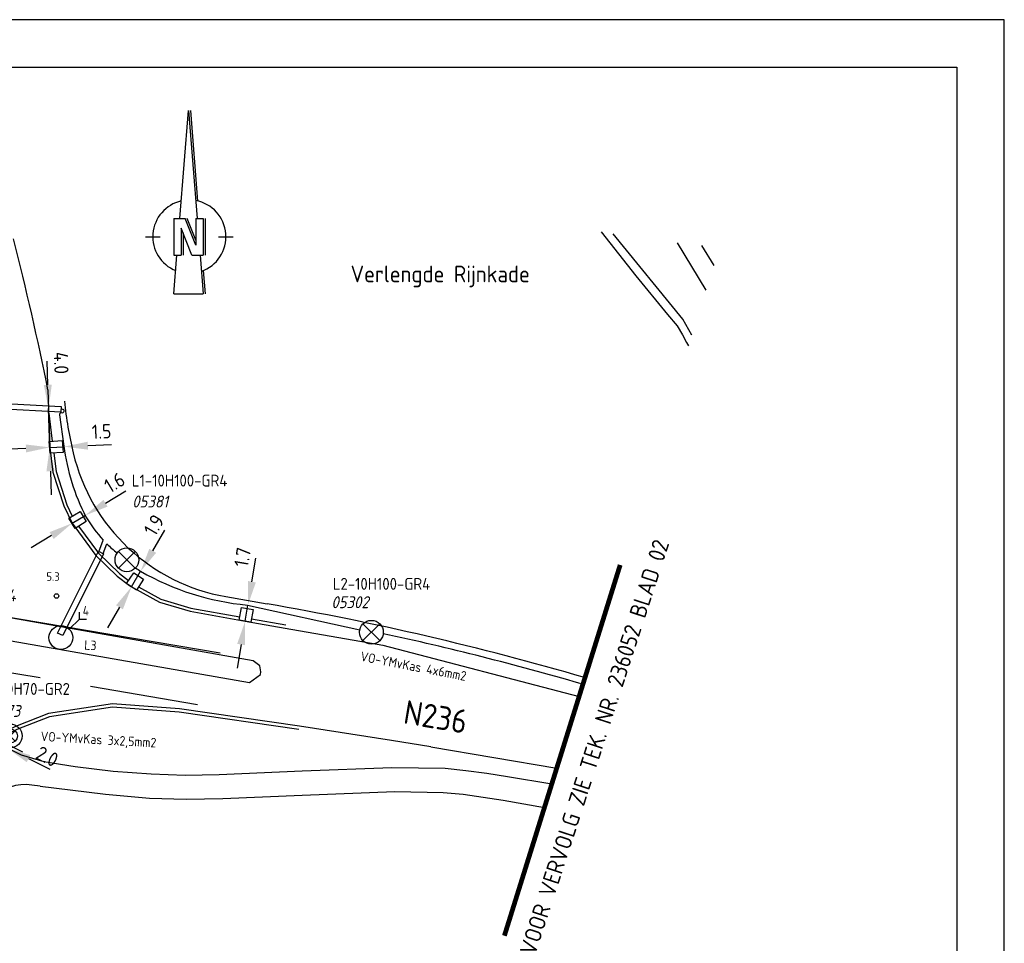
# Model space of a CAD drawing. Extents: x 130060 to 130480, y 479394 to 479543.
# Tile 17 of 17: x 130376 to 130480, y 479446 to 479543. Entities that reach past the tile are written whole.
import ezdxf

# ---------------------------------------------------------------- set-up
doc = ezdxf.new("R2010")
doc.units = 0
doc.header["$LTSCALE"] = 0.1
doc.header["$MEASUREMENT"] = 0
doc.header["$PDMODE"] = 3
doc.linetypes.add('CENTER', pattern=[50.8, 31.75, -6.35, 6.35, -6.35])
doc.layers.get('0').update_dxf_attribs({"linetype": 'CONTINUOUS'})
doc.layers.get('DEFPOINTS').update_dxf_attribs({"linetype": 'CONTINUOUS'})
for name, color, linetype in [('C000G4-TALUD-025', 8, 'CONTINUOUS'), ('C000G5-VERH-050', 11, 'CONTINUOUS'), ('C000T4-T35-025', 2, 'CONTINUOUS'), ('C002A5', 4, 'CONTINUOUS'), ('C06-F', 3, 'CONTINUOUS'), ('KADER1', 3, 'CONTINUOUS'), ('L00-F', 4, 'CONTINUOUS'), ('OG-MARKERING', 8, 'CONTINUOUS'), ('Q83-T', 7, 'CONTINUOUS'), ('SIV-OV-MAATVOERING', 6, 'CONTINUOUS'), ('SIV-OV-MANTELBUIS', 7, 'CONTINUOUS'), ('SIV-OV-NIEUW-ARM', 2, 'CONTINUOUS'), ('SIV-OV-NIEUW-KABEL', 3, 'CONTINUOUS'), ('SIV-TEKST-025', 7, 'CONTINUOUS'), ('SIV-TEKST-070', 5, 'CONTINUOUS'), ('TXT-050', 3, 'CONTINUOUS'), ('TZO-XX-ARCEER', 4, 'CONTINUOUS')]:
    doc.layers.add(name, color=color, linetype=linetype)
doc.styles.add('I050-0', font='ISO.shx', dxfattribs={"height": 2.5})
doc.styles.add('ISO', font='ISO.shx')
doc.styles.get("Standard").update_dxf_attribs({"font": 'txt.shx'})
doc.dimstyles.get("Standard").update_dxf_attribs({"dimtxt": 0.18, "dimasz": 0.18, "dimexe": 0.18, "dimexo": 0.0625, "dimgap": 0.09, "dimtad": 0, "dimtih": 1, "dimtoh": 1, "dimdec": 4, "dimzin": 0, "dimdsep": 46, "dimtxsty": 'Standard', "dimcen": 0.09, "dimadec": 0, "dimazin": 0, "dimtfac": 1, "dimtdec": 4, "dimtofl": 0, "dimtmove": 0, "dimatfit": 3, "dimfxl": 1, "dimtolj": 1, "dimtzin": 0, "dimarcsym": 0})

# ---------------------------------------------------------------- blocks, each defined once
blk = doc.blocks.new('*D43')
at = {"layer": 'DEFPOINTS', "color": 0, "transparency": 16777216}
for p in [(130373.31, 479467.42), (130375.14, 479466.51), (130375.14, 479466.51)]:
    blk.add_point(p, dxfattribs=at)
at = {"layer": 'SIV-OV-MAATVOERING', "color": 0, "lineweight": -2, "transparency": 16777216}
for p, q in [((130371.07, 479468.54), (130368.83, 479469.65)), ((130373.31, 479467.42), (130375.14, 479466.51)), ((130377.37, 479465.4), (130379.61, 479464.29))]:
    blk.add_line(p, q, dxfattribs=at)
at = {"layer": 'SIV-OV-MAATVOERING', "color": 0, "transparency": 16777216}
for points in [[(130371.26, 479468.91), (130370.89, 479468.17), (130373.31, 479467.42)], [(130377.56, 479465.77), (130377.19, 479465.03), (130375.14, 479466.51)]]:
    blk.add_solid(points, dxfattribs=at)
at = {"layer": 'SIV-OV-MAATVOERING', "color": 0, "transparency": 16777216, "insert": (130379.34, 479465.63), "char_height": 1.5, "attachment_point": 5, "rotation": 333.5264, "style": 'ISO'}
blk.add_mtext('\\A1;2.0', dxfattribs=at)
blk = doc.blocks.new('*D40')
at = {"layer": 'DEFPOINTS', "color": 0, "transparency": 16777216}
for p in [(130400.41, 479481.51), (130400.41, 479481.51), (130400.13, 479479.84)]:
    blk.add_point(p, dxfattribs=at)
at = {"layer": 'SIV-OV-MAATVOERING', "color": 0, "lineweight": -2, "transparency": 16777216}
for p, q in [((130400.84, 479483.97), (130401.26, 479486.44)), ((130400.13, 479479.84), (130400.41, 479481.51)), ((130399.7, 479477.38), (130399.28, 479474.91))]:
    blk.add_line(p, q, dxfattribs=at)
at = {"layer": 'SIV-OV-MAATVOERING', "color": 0, "transparency": 16777216}
for points in [[(130400.43, 479484.05), (130401.25, 479483.9), (130400.41, 479481.51)], [(130399.29, 479477.45), (130400.11, 479477.31), (130400.13, 479479.84)]]:
    blk.add_solid(points, dxfattribs=at)
at = {"layer": 'SIV-OV-MAATVOERING', "color": 0, "transparency": 16777216, "insert": (130399.85, 479486.55), "char_height": 1.5, "attachment_point": 5, "rotation": 80.2109, "style": 'ISO'}
blk.add_mtext('\\A1;1.7', dxfattribs=at)
blk = doc.blocks.new('*D39')
at = {"layer": 'DEFPOINTS', "color": 0, "transparency": 16777216}
for p in [(130389.15, 479485.07), (130389.15, 479485.07), (130388.2, 479483.44)]:
    blk.add_point(p, dxfattribs=at)
at = {"layer": 'SIV-OV-MAATVOERING', "color": 0, "lineweight": -2, "transparency": 16777216}
for p, q in [((130390.42, 479487.22), (130391.69, 479489.38)), ((130388.2, 479483.44), (130389.15, 479485.07)), ((130386.93, 479481.29), (130385.66, 479479.13))]:
    blk.add_line(p, q, dxfattribs=at)
at = {"layer": 'SIV-OV-MAATVOERING', "color": 0, "transparency": 16777216}
for points in [[(130390.06, 479487.43), (130390.78, 479487.01), (130389.15, 479485.07)], [(130386.57, 479481.5), (130387.29, 479481.08), (130388.2, 479483.44)]]:
    blk.add_solid(points, dxfattribs=at)
at = {"layer": 'SIV-OV-MAATVOERING', "color": 0, "transparency": 16777216, "insert": (130390.56, 479489.92), "char_height": 1.5, "attachment_point": 5, "rotation": 59.5066, "style": 'ISO'}
blk.add_mtext('\\A1;1.9', dxfattribs=at)
blk = doc.blocks.new('*D38')
at = {"layer": 'DEFPOINTS', "color": 0, "transparency": 16777216}
for p in [(130381.95, 479490.11), (130383.32, 479490.93), (130383.32, 479490.93)]:
    blk.add_point(p, dxfattribs=at)
at = {"layer": 'SIV-OV-MAATVOERING', "color": 0, "lineweight": -2, "transparency": 16777216}
for p, q in [((130385.46, 479492.22), (130387.61, 479493.5)), ((130381.95, 479490.11), (130383.32, 479490.93)), ((130379.8, 479488.82), (130377.66, 479487.53))]:
    blk.add_line(p, q, dxfattribs=at)
at = {"layer": 'SIV-OV-MAATVOERING', "color": 0, "transparency": 16777216}
for points in [[(130385.25, 479492.57), (130385.68, 479491.86), (130383.32, 479490.93)], [(130379.59, 479489.18), (130380.02, 479488.46), (130381.95, 479490.11)]]:
    blk.add_solid(points, dxfattribs=at)
at = {"layer": 'SIV-OV-MAATVOERING', "color": 0, "transparency": 16777216, "insert": (130386.41, 479494.39), "char_height": 1.5, "attachment_point": 5, "rotation": 30.9603, "style": 'ISO'}
blk.add_mtext('\\A1;1.6', dxfattribs=at)
blk = doc.blocks.new('*D37')
at = {"layer": 'DEFPOINTS', "color": 0, "transparency": 16777216}
for p in [(130379.6, 479498.08), (130381.1, 479498.15), (130381.1, 479498.15)]:
    blk.add_point(p, dxfattribs=at)
at = {"layer": 'SIV-OV-MAATVOERING', "color": 0, "lineweight": -2, "transparency": 16777216}
for p, q in [((130383.6, 479498.26), (130386.1, 479498.37)), ((130377.11, 479497.96), (130374.61, 479497.85)), ((130379.6, 479498.08), (130381.1, 479498.15))]:
    blk.add_line(p, q, dxfattribs=at)
at = {"layer": 'SIV-OV-MAATVOERING', "color": 0, "transparency": 16777216}
for points in [[(130377.09, 479498.38), (130377.13, 479497.55), (130379.6, 479498.08)], [(130383.58, 479498.67), (130383.62, 479497.84), (130381.1, 479498.15)]]:
    blk.add_solid(points, dxfattribs=at)
at = {"layer": 'SIV-OV-MAATVOERING', "color": 0, "transparency": 16777216, "insert": (130385.05, 479499.75), "char_height": 1.5, "attachment_point": 5, "rotation": 2.6002, "style": 'ISO'}
blk.add_mtext('\\A1;1.5', dxfattribs=at)
blk = doc.blocks.new('*D36')
at = {"layer": 'DEFPOINTS', "color": 0, "transparency": 16777216}
for p in [(130379.48, 479502.15), (130379.48, 479502.15), (130379.6, 479498.08)]:
    blk.add_point(p, dxfattribs=at)
at = {"layer": 'SIV-OV-MAATVOERING', "color": 0, "lineweight": -2, "transparency": 16777216}
for p, q in [((130379.4, 479504.65), (130379.32, 479507.14)), ((130379.6, 479498.08), (130379.48, 479502.15)), ((130379.68, 479495.58), (130379.76, 479493.08))]:
    blk.add_line(p, q, dxfattribs=at)
at = {"layer": 'SIV-OV-MAATVOERING', "color": 0, "transparency": 16777216}
for points in [[(130379.82, 479504.66), (130378.98, 479504.63), (130379.48, 479502.15)], [(130380.1, 479495.59), (130379.26, 479495.57), (130379.6, 479498.08)]]:
    blk.add_solid(points, dxfattribs=at)
at = {"layer": 'SIV-OV-MAATVOERING', "color": 0, "transparency": 16777216, "insert": (130380.81, 479506.94), "char_height": 1.5, "attachment_point": 5, "rotation": 271.767, "style": 'ISO'}
blk.add_mtext('\\A1;4.0', dxfattribs=at)
blk = doc.blocks.new('A')
at = {"linetype": 'Continuous'}
for p, q in [((1.94, 1.94), (1.94, 2.69)), ((0.88, 0.88), (1.94, 1.94)), ((1.94, 1.94), (2.69, 1.94))]:
    blk.add_line(p, q, dxfattribs=at)
blk.add_circle((0, 0), 1.25, dxfattribs=at)
at = {"style": 'ISO'}
blk.add_attdef('VLAGGEN', (2.29, 2.33), '', height=1, dxfattribs=at)
blk = doc.blocks.new('OV')
for p, q in [((-0.88, 0.88), (0.88, -0.88)), ((-0.88, -0.88), (0.88, 0.88))]:
    blk.add_line(p, q)
at = {"linetype": 'Continuous'}
blk.add_circle((0, 0), 1.25, dxfattribs=at)
at = {"layer": 'SIV-TEKST-025', "color": 2, "style": 'ISO'}
blk.add_attdef('MASTGEG.', (-2.7, 6.04), '', height=1.25, dxfattribs=at)
at = {"layer": 'SIV-TEKST-025', "color": 2, "style": 'ISO', "oblique": 13.5}
blk.add_attdef('MASTNR.', (-2.7, 3.8), '', height=1.25, dxfattribs=at)
blk = doc.blocks.new('RONDJE', base_point=(20, 20))
blk.add_circle((20, 20), 0.237)
blk = doc.blocks.new('83')
at = {"linetype": 'Continuous'}
blk.add_blockref('RONDJE', (0, 0), dxfattribs=at)
at = {"linetype": 'Continuous', "style": 'ISO'}
blk.add_attdef('83', (0.6, 0), '', height=0.9, dxfattribs=at)
blk = doc.blocks.new('AOV')
at = {"linetype": 'Continuous'}
for p, q in [((1.94, 1.94), (1.94, 2.69)), ((0.88, 0.88), (1.94, 1.94)), ((1.94, 1.94), (2.69, 1.94)), ((-0.53, -0.53), (0.53, 0.53)), ((0.53, -0.53), (-0.53, 0.53))]:
    blk.add_line(p, q, dxfattribs=at)
for radius in [1.25, 0.75]:
    blk.add_circle((0, 0), radius, dxfattribs=at)
at = {"layer": 'SIV-TEKST-025', "color": 2, "style": 'ISO'}
for tag, p, height in [('MASTGEG.', (-3.01, 7.39), 1.25), ('VLAGGEN', (2.24, 2.28), 1)]:
    blk.add_attdef(tag, p, '', height=height, dxfattribs=at)
at = {"layer": 'SIV-TEKST-025', "color": 2, "style": 'ISO', "oblique": 13.5}
blk.add_attdef('MASTNR.', (-3.01, 5.14), '', height=1.25, dxfattribs=at)
blk = doc.blocks.new('VO')
at = {"linetype": 'Continuous'}
for p, q in [((0.53, -0.53), (-0.53, 0.53)), ((-0.53, -0.53), (0.53, 0.53))]:
    blk.add_line(p, q, dxfattribs=at)
for radius in [1.25, 0.75]:
    blk.add_circle((0, 0), radius, dxfattribs=at)
at = {"layer": 'SIV-TEKST-025', "color": 2, "style": 'ISO'}
blk.add_attdef('MASTGEG.', (-2.24, 5.21), '', height=1.25, dxfattribs=at)
at = {"layer": 'SIV-TEKST-025', "color": 2, "style": 'ISO', "oblique": 13.5}
blk.add_attdef('MASTNR.', (-2.24, 2.96), '', height=1.25, dxfattribs=at)
blk = doc.blocks.new('PNH-A4')
at = {"layer": 'KADER1', "color": 7}
for p, q in [((541.46, 116.24), (-298.54, 116.24)), ((541.46, -180.76), (541.46, 116.24))]:
    blk.add_line(p, q, dxfattribs=at)
at = {"layer": 'KADER1', "color": 21}
for p, q in [((-288.54, 106.24), (531.46, 106.24)), ((531.46, 106.24), (531.46, -170.76))]:
    blk.add_line(p, q, dxfattribs=at)

msp = doc.modelspace()

# ---------------------------------------------------------------- linework, layer by layer
at = {"layer": 'C000G4-TALUD-025'}
msp.add_line((130398.10476951, 479482.40732482), (130402.44643881, 479481.65226339), dxfattribs=at)
at = {"layer": 'C000G4-TALUD-025', "flags": 128}
for points in [[(130379.49797048, 479501.67619948), (130379.87243664, 479498.71739977)], [(130380.0341031, 479497.48637662), (130380.29034604, 479495.56232952), (130381.39552783, 479492.06144273), (130381.97697449, 479490.85036018)], [(130382.61891421, 479489.79014362), (130384.72233526, 479486.97336911), (130386.92710241, 479484.83797702), (130387.88269036, 479484.09424705)], [(130388.92765147, 479483.42758288), (130391.28068437, 479482.14791778), (130394.42548884, 479481.21540328), (130399.57706702, 479480.29446437)], [(130400.79763034, 479480.07912415), (130404.38771329, 479479.45417019)], [(130405.78083403, 479468.4527351), (130393.1884733, 479470.27533429), (130386.19914961, 479470.79489752), (130379.57461317, 479469.80315207), (130376.15356346, 479468.45853075), (130374.09775868, 479467.42856373), (130376.75202115, 479466.13051623)]]:
    msp.add_lwpolyline(points, dxfattribs=at)
at = {"layer": 'C000G4-TALUD-025'}
for centre, radius, start, end in [((130423.91170028, 479507.41520251), 43, 185.9919193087, 193.3319733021), ((130401.53154236, 479502.11156872), 20, 193.331973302, 260.1343403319), ((130350.09391664, 479180.62067714), 305.55, 73.7137870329, 80.1343403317), ((130518.34134107, 479756.49636396), 294.4, 253.7137870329, 253.720767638)]:
    msp.add_arc(centre, radius, start, end, dxfattribs=at)
at = {"layer": 'C000G5-VERH-050'}
for p, q in [((130379.41850883, 479504.10257658), (130379.6022595, 479498.07771038)), ((130379.6022595, 479498.07771038), (130379.94742494, 479495.48597239)), ((130379.94742494, 479495.48597239), (130381.06924797, 479491.93237111)), ((130381.06924797, 479491.93237111), (130381.94585765, 479490.10649996)), ((130381.94585765, 479490.10649996), (130384.45868351, 479486.74147526)), ((130384.45868351, 479486.74147526), (130386.69719773, 479484.57339798)), ((130386.69719773, 479484.57339798), (130387.99409395, 479483.56402926)), ((130387.99409395, 479483.56402926), (130388.39666783, 479483.31794135)), ((130388.39666783, 479483.31794135), (130391.14584746, 479481.82283721)), ((130391.14584746, 479481.82283721), (130394.34469155, 479480.87429859)), ((130394.34469155, 479480.87429859), (130400.12675169, 479479.84064948)), ((130400.12675169, 479479.84064948), (130404.32768843, 479479.10935572)), ((130404.32768843, 479479.10935572), (130414.57928731, 479477.30545179)), ((130414.57928731, 479477.30545179), (130435.20035091, 479471.93059403)), ((130415.49842721, 479467.31945239), (130405.83097006, 479468.79912559)), ((130419.62936677, 479466.6281431), (130415.49842721, 479467.31945239)), ((130419.62936677, 479466.6281431), (130432.85266426, 479464.41523527)), ((130376.59825859, 479465.81610078), (130378.97824384, 479465.08998733)), ((130378.97824384, 479465.08998733), (130382.27, 479464.56)), ((130382.27, 479464.56), (130386.25, 479464.07)), ((130386.25, 479464.07), (130390.24, 479463.8)), ((130397.4, 479463.72), (130406.13, 479464.13)), ((130397.4, 479463.72), (130406.13, 479464.13)), ((130406.13, 479464.13), (130415.53, 479464.47)), ((130406.13, 479464.13), (130415.53, 479464.47)), ((130415.53, 479464.47), (130421.13, 479464.39)), ((130415.53, 479464.47), (130421.13, 479464.39)), ((130421.13, 479464.39), (130423.32, 479464.17)), ((130421.13, 479464.39), (130423.32, 479464.17)), ((130423.32, 479464.17), (130425.5, 479463.87)), ((130423.32, 479464.17), (130425.5, 479463.87)), ((130390.24, 479463.8), (130393.82, 479463.67)), ((130390.24, 479463.8), (130393.82, 479463.67)), ((130393.82, 479463.67), (130397.4, 479463.72)), ((130393.82, 479463.67), (130397.4, 479463.72)), ((130425.5, 479463.87), (130427.67, 479463.52)), ((130425.5, 479463.87), (130427.67, 479463.52)), ((130427.67, 479463.52), (130432.33781934, 479462.76712591)), ((130378.61179366, 479462.50345374), (130377.73723922, 479462.62735726)), ((130378.61179366, 479462.50345374), (130380.039608, 479462.341016)), ((130380.039608, 479462.341016), (130385.46201756, 479461.68682474)), ((130385.46201756, 479461.68682474), (130390.08, 479461.27)), ((130390.08, 479461.27), (130393.94, 479461.16)), ((130390.08, 479461.27), (130393.94, 479461.16)), ((130393.94, 479461.16), (130397.79, 479461.22)), ((130393.94, 479461.16), (130397.79, 479461.22)), ((130397.79, 479461.22), (130406.13, 479461.57)), ((130397.79, 479461.22), (130406.13, 479461.57)), ((130406.13, 479461.57), (130415.86, 479461.96)), ((130406.13, 479461.57), (130415.86, 479461.96)), ((130415.86, 479461.96), (130420.91, 479461.85)), ((130415.86, 479461.96), (130420.91, 479461.85)), ((130420.91, 479461.85), (130423.02, 479461.66)), ((130420.91, 479461.85), (130423.02, 479461.66)), ((130423.02, 479461.66), (130425.13, 479461.37)), ((130423.02, 479461.66), (130425.13, 479461.37)), ((130425.13, 479461.37), (130427.22, 479461.03)), ((130425.13, 479461.37), (130427.22, 479461.03)), ((130427.22, 479461.03), (130431.56144832, 479460.28182544)), ((130427.22, 479461.03), (130431.56144832, 479460.28182544))]:
    msp.add_line(p, q, dxfattribs=at)
for points in [[(130380.91295161, 479498.79171652), (130381.0012493, 479497.55545314), (130379.64786321, 479497.45879019), (130379.55956552, 479498.69505357)], [(130382.78408561, 479491.34035446), (130383.42727772, 479490.28089822), (130382.26744934, 479489.57677055), (130381.62425724, 479490.63622679)], [(130388.42119232, 479484.91544292), (130389.45763669, 479484.23579103), (130388.71359506, 479483.10115466), (130387.6771507, 479483.78080655)], [(130399.75032358, 479481.28401725), (130400.97116499, 479481.07026538), (130400.73716242, 479479.73376232), (130399.51632101, 479479.94751419)]]:
    msp.add_lwpolyline(points, close=True, dxfattribs=at)
at = {"layer": 'C000G5-VERH-050', "flags": 128}
msp.add_lwpolyline([(130371.6536995, 479479.31048377), (130371.89803764, 479478.40092735), (130400.58090029, 479473.3833368), (130401.73759462, 479474.22783147), (130401.79154375, 479474.52060696), (130401.65654888, 479475.13157474), (130400.95835559, 479475.6867967), (130373.8009544, 479480.46504576), (130373.02455006, 479480.30122174)], close=True, dxfattribs=at)
msp.add_lwpolyline([(130405.83097006, 479468.79912559), (130393.22656047, 479470.62346873), (130386.18605071, 479471.14683696), (130379.4835306, 479470.14341674), (130376.01087147, 479468.77851067), (130373.30882525, 479467.42477391), (130376.59825859, 479465.81610078)], dxfattribs=at)
at = {"layer": 'C000G5-VERH-050'}
for centre, radius, start, end in [((130074.64511417, 479442.81166869), 310.87521208, 11.3706976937, 14.3741159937), ((130377.03586246, 479457.6767946), 5, 81.9362200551, 134.9448659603)]:
    msp.add_arc(centre, radius, start, end, dxfattribs=at)
at = {"layer": 'C002A5', "color": 2}
for p, q in [((130393.27568, 479522.1200206), (130394.18041624, 479533.42922359)), ((130394.18041624, 479533.42922359), (130395.08515248, 479522.1200206)), ((130394.37340586, 479533.42922359), (130395.13257554, 479523.93960257)), ((130392.64141624, 479522.1200206), (130392.64141624, 479518.2725206)), ((130394.94991624, 479519.30849168), (130393.82530467, 479522.1200206)), ((130394.94991624, 479519.82647722), (130394.03249889, 479522.1200206)), ((130394.94991624, 479522.1200206), (130394.94991624, 479519.30849168)), ((130395.71941624, 479522.1200206), (130395.71941624, 479518.2725206)), ((130395.91179124, 479522.1200206), (130395.91179124, 479518.2725206)), ((130394.53552781, 479518.2725206), (130393.41091624, 479521.08404952)), ((130393.41091624, 479521.08404952), (130393.41091624, 479518.2725206)), ((130393.60329124, 479520.60311202), (130393.60329124, 479518.2725206)), ((130392.64141624, 479514.19172359), (130392.96788, 479518.2725206)), ((130395.39295248, 479518.2725206), (130395.71941624, 479514.19172359)), ((130395.71670309, 479516.63800819), (130395.91240586, 479514.19172359)), ((130392.64141624, 479514.19172359), (130395.71941624, 479514.19172359))]:
    msp.add_line(p, q, dxfattribs=at)
at = {"layer": 'C002A5', "color": 2, "linetype": 'Continuous'}
for p, q in [((130392.64141624, 479522.1200206), (130393.82530467, 479522.1200206)), ((130394.94991624, 479522.1200206), (130395.71941624, 479522.1200206)), ((130389.65656652, 479520.1962706), (130391.19556652, 479520.1962706)), ((130397.3403426, 479520.1962706), (130398.8793426, 479520.1962706)), ((130392.64141624, 479518.2725206), (130393.41091624, 479518.2725206)), ((130394.53552781, 479518.2725206), (130395.71941624, 479518.2725206))]:
    msp.add_line(p, q, dxfattribs=at)
for start, end in [(102.7267556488, 248.1254017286), (289.1674947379, 79.9803477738)]:
    msp.add_arc((130394.26795456, 479520.1962706), 3.84188804, start, end, dxfattribs=at)
at = {"layer": 'C06-F', "color": 8, "flags": 128}
for points in [[(130437.51516907, 479520.70114467), (130441.16623514, 479516.08121273), (130444.47317857, 479512.01614526), (130445.49111259, 479510.8271626), (130446.05504246, 479509.89217921), (130446.49555906, 479509.10221572), (130446.69426107, 479508.72462637)], [(130448.06155629, 479519.26577767), (130449.3343053, 479517.17587327)]]:
    msp.add_lwpolyline(points, dxfattribs=at)
at = {"layer": 'L00-F', "color": 8, "flags": 128}
for points in [[(130447.04314029, 479509.84145023), (130446.09460299, 479511.52979753), (130438.77086424, 479520.50122825)], [(130445.49432307, 479519.54490359), (130448.52500579, 479514.58516292)]]:
    msp.add_lwpolyline(points, dxfattribs=at)
at = {"layer": 'OG-MARKERING'}
for p, q in [((130371.92, 479480.85), (130397.51, 479476.52)), ((130378.58709191, 479473.86817049), (130371.67, 479475.05)), ((130395.14, 479471.04), (130383.86854932, 479472.96579963))]:
    msp.add_line(p, q, dxfattribs=at)
at = {"layer": 'SIV-OV-MAATVOERING'}
msp.add_line((130387.99409395, 479483.56402926), (130388.39666783, 479483.31794135), dxfattribs=at)
at = {"layer": 'SIV-OV-MANTELBUIS', "flags": 128}
for points in [[(130366.38176167, 479502.52399734), (130366.41274963, 479503.1231966), (130380.78939176, 479502.37969964), (130380.7584038, 479501.78050038), (130374.11329714, 479502.12415619), (130374.13002408, 479502.44759703), (130373.28636858, 479502.4912272), (130373.26964163, 479502.16778636)], [(130380.97003192, 479478.31968183), (130380.43324585, 479478.58775032), (130384.71761721, 479487.16686679), (130385.25440327, 479486.89879829)]]:
    msp.add_lwpolyline(points, close=True, dxfattribs=at)
at = {"layer": 'SIV-OV-NIEUW-KABEL'}
for p, q in [((130380.62392007, 479501.50243198), (130381.09574674, 479498.21733804)), ((130380.94542106, 479502.06972938), (130380.77389778, 479502.08010001)), ((130384.75283299, 479487.12299002), (130385.22721588, 479488.3499021)), ((130385.21918749, 479486.94267506), (130385.61043066, 479487.95456014)), ((130400.35714967, 479481.52496441), (130412.1618476, 479478.93550787))]:
    msp.add_line(p, q, dxfattribs=at)
for centre, radius, start, end in [((130380.85507334, 479501.50571238), 0.23117655, 99.5791444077, 195.5335430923), ((130380.89759002, 479501.93490756), 0.21692671, 248.0784448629, 348.3148452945), ((130380.95062373, 479501.90935951), 0.16045424, 353.4198675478, 91.8581181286), ((130403.3002391, 479501.01450939), 22.37998321, 187.1799131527, 207.1943367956), ((130395.78405774, 479498.19951004), 14.43820233, 210.891974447, 223.0150733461), ((130395.78405774, 479498.19951004), 14.43820233, 225.2001353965, 230.9241580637), ((130400.69275639, 479502.45276794), 20.86485228, 234.6732166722, 236.4253839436), ((130402.90746733, 479509.06690644), 27.65976665, 240.182669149, 264.7096344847), ((130350.30028523, 479180.5847875), 304.8, 73.805120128, 77.8169238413), ((130517.62951404, 479756.72793958), 295.15, 253.8051201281, 253.8633815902)]:
    msp.add_arc(centre, radius, start, end, dxfattribs=at)
at = {"layer": 'TZO-XX-ARCEER', "linetype": 'CENTER', "const_width": 0.5, "flags": 128}
msp.add_lwpolyline([(130427.35286017, 479446.80939296), (130439.51240721, 479485.7342463)], dxfattribs=at)

# ---------------------------------------------------------------- block references
at = {"layer": 'Q83-T', "color": 8}
ref = msp.add_blockref('83', (130380.31709445, 479482.48170559), dxfattribs=dict(at, rotation=359.8027994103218))
ref.add_attrib('783       ', '5.3', (130379.25329557, 479484.06861399), dxfattribs={"layer": '0', "height": 0.9, "rotation": 359.8027994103, "style": 'ISO'})
at = {"layer": 'SIV-OV-MAATVOERING', "xscale": 0.5, "yscale": 0.5, "zscale": 0.5}
msp.add_blockref('PNH-A4', (130209.12218973, 479484.85406448), dxfattribs=at)
at = {"layer": 'SIV-OV-NIEUW-ARM'}
ref = msp.add_blockref('OV', (130387.70972404, 479486.2780391), dxfattribs=at)
ref.add_attrib('MASTGEG.', 'L1-10H100-GR4', (130388.23146934, 479493.96539893), dxfattribs={"layer": 'SIV-TEKST-025', "color": 2, "height": 1.25, "style": 'ISO'})
ref.add_attrib('MASTNR.', '05381', (130388.26814613, 479491.7663846), dxfattribs={"layer": 'SIV-TEKST-025', "color": 2, "height": 1.25, "style": 'ISO', "oblique": 13.5})
ref = msp.add_blockref('AOV', (130368.34228702, 479487.26711901), dxfattribs=dict(at, rotation=27.08950248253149))
ref.add_attrib('MASTGEG.', 'L3-10H70-GR4', (130366.43587664, 479483.22262848), dxfattribs={"layer": 'SIV-TEKST-025', "color": 2, "height": 1.25, "rotation": 352, "style": 'ISO'})
ref.add_attrib('MASTNR.', '05203', (130366.06188591, 479481.46081145), dxfattribs={"layer": 'SIV-TEKST-025', "color": 2, "height": 1.25, "rotation": 352, "style": 'ISO', "oblique": 13.5})
ref.add_attrib('VLAGGEN', '6', (130369.29369752, 479490.31694781), dxfattribs={"layer": 'SIV-TEKST-025', "color": 2, "height": 1, "rotation": 352, "style": 'ISO'})
ref = msp.add_blockref('OV', (130413.38281741, 479478.6676782), dxfattribs=at)
ref.add_attrib('MASTGEG.', 'L2-10H100-GR4', (130409.32924029, 479483.12452068), dxfattribs={"layer": 'SIV-TEKST-025', "color": 2, "height": 1.25, "style": 'ISO'})
ref.add_attrib('MASTNR.', '05302', (130409.18805025, 479481.19633037), dxfattribs={"layer": 'SIV-TEKST-025', "color": 2, "height": 1.25, "style": 'ISO', "oblique": 13.5})
msp.add_blockref('A', (130380.77617326, 479478.10469502), dxfattribs=at).add_auto_attribs({'VLAGGEN': '4'})
ref = msp.add_blockref('VO', (130375.45205755, 479467.7825396), dxfattribs=at)
ref.add_attrib('MASTGEG.', 'L2-10H70-GR2', (130372.11762258, 479472.09443682), dxfattribs={"layer": 'SIV-TEKST-025', "color": 2, "height": 1.25, "style": 'ISO'})
ref.add_attrib('MASTNR.', '05273', (130372.59733964, 479469.77686414), dxfattribs={"layer": 'SIV-TEKST-025', "color": 2, "height": 1.25, "style": 'ISO', "oblique": 13.5})

# ---------------------------------------------------------------- texts
at = {"layer": 'C000T4-T35-025', "style": 'ISO'}
msp.add_text('Verlengde Rijnkade ', height=1.75, rotation=359.99979, dxfattribs=at).set_placement((130411.20363557, 479515.40744086))
at = {"layer": 'SIV-OV-NIEUW-ARM', "style": 'ISO'}
msp.add_text('L3', height=1, rotation=356.7333982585, dxfattribs=at).set_placement((130383.21068199, 479476.84618952))
at = {"layer": 'SIV-TEKST-025', "style": 'ISO'}
for s, rotation, p in [('VO-YMvKas 4x6mm2', 349.1505080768, (130412.16757413, 479475.6739216)), ('VO-YMvKas 3x2,5mm2', 356.7333982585, (130378.62415285, 479467.26053721))]:
    msp.add_text(s, height=1, rotation=rotation, dxfattribs=at).set_placement(p)
at = {"layer": 'SIV-TEKST-070', "style": 'I050-0'}
msp.add_text('N236', height=2.5, rotation=350.4324272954, dxfattribs=at).set_placement((130416.64147636, 479469.11138704))
at = {"layer": 'TXT-050', "style": 'ISO'}
msp.add_text('VOOR VERVOLG ZIE TEK. NR. 236052 BLAD 02', height=1.75, rotation=71.9729647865, dxfattribs=at).set_placement((130430.57706073, 479444.63377752))

# ---------------------------------------------------------------- dimensions: what is measured, and where the dimension line sits
at = {"layer": 'SIV-OV-MAATVOERING'}
for base, p1, p2, angle, text, picture, middle in [((130379.47814803, 479502.14711051), (130379.60371437, 479498.07692188), (130379.47814803, 479502.14711051), 91.7670286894, '4.0', '*D36', (130380.80911569, 479506.93898946)), ((130381.10496639, 479498.14509861), (130379.60371437, 479498.07692188), (130381.10496639, 479498.14509861), 2.6002009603, '1.5', '*D37', (130385.0466062, 479499.74652269)), ((130383.32049994, 479490.93117306), (130381.94585329, 479490.10649867), (130383.32049994, 479490.93117306), 30.960274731, '1.6', '*D38', (130386.40580115, 479494.3921289)), ((130389.15402786, 479485.06887325), (130388.19537288, 479483.4409806), (130389.15402397, 479485.06887555), 59.5065932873, '1.9', '*D39', (130390.5633422, 479489.91681532)), ((130400.4148755, 479481.51064151), (130400.12674171, 479479.84063825), (130400.4148755, 479481.51064151), 80.2108564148, '1.7', '*D40', (130399.84795207, 479486.55472397)), ((130375.13628064, 479466.51469006), (130373.30882525, 479467.42477391), (130375.13628064, 479466.51469006), 333.5264173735, '2.0', '*D43', (130379.33779559, 479465.62791996))]:
    dim = msp.add_linear_dim(base=base, p1=p1, p2=p2, angle=angle, text=text, dimstyle='Standard', override={"dimtxt": 1.5, "dimasz": 2.5, "dimexe": 1.25, "dimexo": 0.625, "dimgap": 0.625, "dimtad": 1, "dimtih": 0, "dimtoh": 0, "dimdec": 8, "dimzin": 8, "dimtxsty": 'ISO', "dimcen": 2.5, "dimse1": 1, "dimse2": 1, "dimtdec": 8, "dimtofl": 1, "dimtmove": 2}, dxfattribs=at)
    dim.commit()
    dim.dimension.update_dxf_attribs({"geometry": picture, "text_midpoint": middle, "dimtype": 161})

doc.saveas('drawing.dxf')
